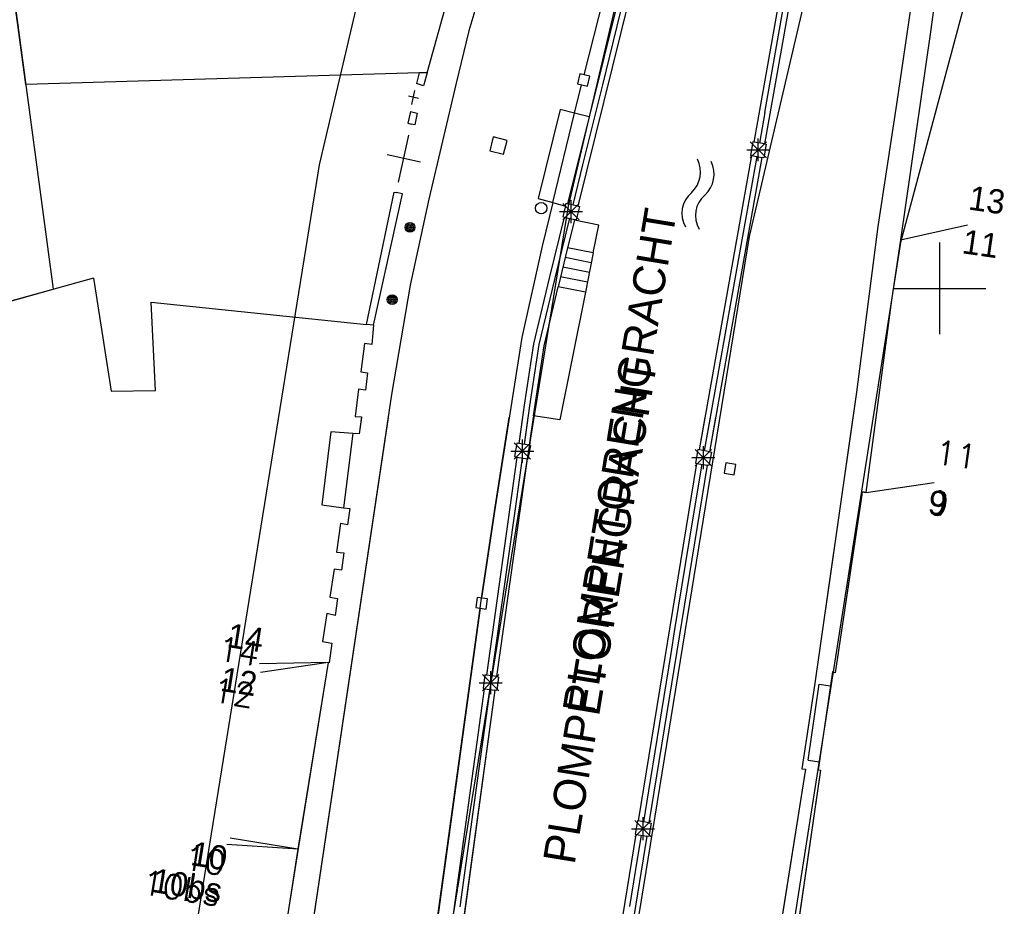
# Model space of a CAD drawing. Header units: millimetres. Extents: x 135944 to 142000, y 454200 to 456692.
# Tile 113 of 153: x 136910 to 136953, y 456423 to 456462. Entities that reach past the tile are written whole.
import ezdxf
from ezdxf.enums import TextEntityAlignment as Align

# ---------------------------------------------------------------- set-up
doc = ezdxf.new("R2010")
doc.units = ezdxf.units.MM
for name, color, linetype in [('TotaalGBKN2013_Bistad', 251, 'Continuous'), ('TotaalGBKN2013X$0$Contouren', 251, 'Continuous'), ('TotaalGBKN2013X$0$GBKN binnenstad 2009$0$OBJECTEN_', 251, 'Continuous'), ('TotaalGBKN2013X$0$GBKN binnenstad 2009$0$OBJECTEN__', 251, 'Continuous'), ('TotaalGBKN2013X$0$Xref', 251, 'Continuous')]:
    doc.layers.add(name, color=color, linetype=linetype)
doc.styles.add('TotaalGBKN2013X$0$GBKN binnenstad 2009$0$Standard', font='txt')
doc.styles.add('TotaalGBKN2013X$0$GBKN binnenstad 2009$0$TXT', font='txt.shx')

# ---------------------------------------------------------------- blocks, each defined once
blk = doc.blocks.new('TotaalGBKN2013X$0$GBKN binnenstad 2009$0$W')
at = {"layer": 'TotaalGBKN2013X$0$GBKN binnenstad 2009$0$OBJECTEN__', "linetype": 'Continuous', "lineweight": 0}
blk.add_lwpolyline([(-0.225, 0.225), (-0.225, -0.225), (0.225, -0.225), (0.225, 0.225), (-0.225, 0.225)], dxfattribs=at)
blk = doc.blocks.new('TotaalGBKN2013X$0$GBKN binnenstad 2009$0$DEC100')
at = {"layer": 'TotaalGBKN2013X$0$GBKN binnenstad 2009$0$OBJECTEN_', "linetype": 'Continuous', "lineweight": 0}
for p, q in [((0, -0.5), (0, 0.5)), ((-0.5, 0), (0.5, 0)), ((-0.354, -0.354), (0.354, 0.354)), ((0.354, -0.354), (-0.354, 0.354))]:
    blk.add_line(p, q, dxfattribs=at)
blk = doc.blocks.new('TotaalGBKN2013X$0$GBKN binnenstad 2009')
at = {"layer": 'TotaalGBKN2013_Bistad'}
for p, q in [((136934482, 456459319), (136939579, 456479274)), ((136934482, 456459319), (136939579, 456479274)), ((136927628, 456459406), (136931129, 456471947)), ((136927628, 456459406), (136931129, 456471947)), ((136938184, 456469620), (136934206, 456453586)), ((136938184, 456469620), (136934206, 456453586)), ((136937742, 456469748), (136934695, 456457489)), ((136937742, 456469748), (136934695, 456457489)), ((136941903, 456456382), (136943929, 456467881)), ((136941903, 456456382), (136943929, 456467881)), ((136910126, 456458901), (136909158, 456466183)), ((136910126, 456458901), (136909158, 456466183)), ((136930752, 456465622), (136929451, 456461234)), ((136930752, 456465622), (136929451, 456461234)), ((136949196, 456465456), (136948111, 456458035)), ((136949196, 456465456), (136948111, 456458035)), ((136949626, 456461295), (136950175, 456465362)), ((136949626, 456461295), (136950175, 456465362)), ((136943744, 456464182), (136942357, 456456302)), ((136943744, 456464182), (136942357, 456456302)), ((136942364, 456457669), (136943420, 456463672)), ((136942364, 456457669), (136943420, 456463672)), ((136936280, 456462940), (136935278, 456458881)), ((136936280, 456462940), (136935278, 456458881)), ((136929451, 456461234), (136928893, 456458954)), ((136929451, 456461234), (136928893, 456458954)), ((136948294, 456452113), (136949626, 456461295)), ((136948294, 456452113), (136949626, 456461295)), ((136927291, 456459396), (136910126, 456458901)), ((136927291, 456459396), (136910126, 456458901)), ((136927291, 456459396), (136927170, 456458940)), ((136927291, 456459396), (136927170, 456458940)), ((136927628, 456459406), (136927291, 456459396)), ((136927628, 456459406), (136927291, 456459396)), ((136927628, 456459406), (136927480, 456458840)), ((136927628, 456459406), (136927480, 456458840)), ((136934301, 456459364), (136934193, 456458928)), ((136934301, 456459364), (136934193, 456458928)), ((136934737, 456459256), (136934301, 456459364)), ((136934737, 456459256), (136934301, 456459364)), ((136934629, 456458820), (136934737, 456459256)), ((136934629, 456458820), (136934737, 456459256)), ((136927480, 456458840), (136927170, 456458940)), ((136927480, 456458840), (136927170, 456458940)), ((136928893, 456458954), (136927712, 456453889)), ((136928893, 456458954), (136927712, 456453889)), ((136934059, 456457647), (136934371, 456458884)), ((136934059, 456457647), (136934371, 456458884)), ((136934193, 456458928), (136934629, 456458820)), ((136934193, 456458928), (136934629, 456458820)), ((136935278, 456458881), (136934416, 456455395)), ((136935278, 456458881), (136934416, 456455395)), ((136927253, 456458282), (136926818, 456458378)), ((136927253, 456458282), (136926818, 456458378)), ((136926968, 456458025), (136927103, 456458635)), ((136926968, 456458025), (136927103, 456458635)), ((136948111, 456458035), (136947299, 456452698)), ((136948111, 456458035), (136947299, 456452698)), ((136926900, 456457720), (136926790, 456457210)), ((136926900, 456457720), (136926790, 456457210)), ((136926900, 456457720), (136927200, 456457640)), ((136926900, 456457720), (136927200, 456457640)), ((136927200, 456457640), (136927090, 456457130)), ((136927200, 456457640), (136927090, 456457130)), ((136933440, 456457800), (136932470, 456453920)), ((136933440, 456457800), (136932470, 456453920)), ((136933116, 456453741), (136934059, 456457647)), ((136933116, 456453741), (136934059, 456457647)), ((136934059, 456457647), (136933440, 456457800)), ((136934059, 456457647), (136933440, 456457800)), ((136934695, 456457489), (136933762, 456453696)), ((136934695, 456457489), (136933762, 456453696)), ((136934695, 456457489), (136934059, 456457647)), ((136934695, 456457489), (136934059, 456457647)), ((136942364, 456457669), (136942130, 456456342)), ((136942364, 456457669), (136942130, 456456342)), ((136926790, 456457210), (136926940, 456457170)), ((136926790, 456457210), (136926940, 456457170)), ((136927090, 456457130), (136926940, 456457170)), ((136927090, 456457130), (136926940, 456457170)), ((136926388, 456454639), (136926834, 456456683)), ((136926388, 456454639), (136926834, 456456683)), ((136930517, 456456607), (136930364, 456456006)), ((136930517, 456456607), (136930364, 456456006)), ((136930517, 456456607), (136930364, 456456006)), ((136930517, 456456607), (136930364, 456456006)), ((136931118, 456456454), (136930517, 456456607)), ((136931118, 456456454), (136930517, 456456607)), ((136931118, 456456454), (136930517, 456456607)), ((136931118, 456456454), (136930517, 456456607)), ((136930965, 456455853), (136931118, 456456454)), ((136930965, 456455853), (136931118, 456456454)), ((136930965, 456455853), (136931118, 456456454)), ((136930965, 456455853), (136931118, 456456454)), ((136941724, 456455692), (136942432, 456456400)), ((136942432, 456455692), (136941724, 456456400)), ((136941724, 456455692), (136942432, 456456400)), ((136942432, 456455692), (136941724, 456456400)), ((136941836, 456456394), (136941733, 456455804)), ((136941836, 456456394), (136941733, 456455804)), ((136941903, 456456382), (136941836, 456456394)), ((136941903, 456456382), (136941836, 456456394)), ((136942357, 456456302), (136941903, 456456382)), ((136942357, 456456302), (136941903, 456456382)), ((136942078, 456455546), (136942078, 456456546)), ((136942078, 456455546), (136942078, 456456546)), ((136942426, 456456290), (136942322, 456455699)), ((136942426, 456456290), (136942322, 456455699)), ((136942357, 456456302), (136942426, 456456290)), ((136942357, 456456302), (136942426, 456456290)), ((136927336, 456455502), (136925886, 456455820)), ((136927336, 456455502), (136925886, 456455820)), ((136930364, 456456006), (136930965, 456455853)), ((136930364, 456456006), (136930965, 456455853)), ((136930364, 456456006), (136930965, 456455853)), ((136930364, 456456006), (136930965, 456455853)), ((136939510, 456442960), (136941799, 456455792)), ((136939510, 456442960), (136941799, 456455792)), ((136941578, 456456046), (136942578, 456456046)), ((136941578, 456456046), (136942578, 456456046)), ((136941733, 456455804), (136941799, 456455792)), ((136941733, 456455804), (136941799, 456455792)), ((136941799, 456455792), (136942253, 456455711)), ((136941799, 456455792), (136942253, 456455711)), ((136934416, 456455395), (136933984, 456453641)), ((136934416, 456455395), (136933984, 456453641)), ((136939963, 456442878), (136942253, 456455711)), ((136939963, 456442878), (136942253, 456455711)), ((136941755, 456454210), (136942026, 456455752)), ((136941755, 456454210), (136942026, 456455752)), ((136942322, 456455699), (136942253, 456455711)), ((136942322, 456455699), (136942253, 456455711)), ((136924986, 456448434), (136926194, 456454193)), ((136924986, 456448434), (136926194, 456454193)), ((136925287, 456448403), (136926559, 456454130)), ((136925287, 456448403), (136926559, 456454130)), ((136926194, 456454193), (136926286, 456454177)), ((136926194, 456454193), (136926286, 456454177)), ((136926559, 456454130), (136926286, 456454177)), ((136926559, 456454130), (136926286, 456454177)), ((136941382, 456452124), (136941755, 456454210)), ((136941382, 456452124), (136941755, 456454210)), ((136927712, 456453889), (136926886, 456450137)), ((136927712, 456453889), (136926886, 456450137)), ((136932470, 456453920), (136933116, 456453741)), ((136932470, 456453920), (136933116, 456453741)), ((136933116, 456453741), (136932657, 456451842)), ((136933116, 456453741), (136932657, 456451842)), ((136933116, 456453741), (136933664, 456453590)), ((136933116, 456453741), (136933664, 456453590)), ((136933558, 456452995), (136934266, 456453703)), ((136934266, 456452995), (136933558, 456453703)), ((136933558, 456452995), (136934266, 456453703)), ((136934266, 456452995), (136933558, 456453703)), ((136933664, 456453590), (136933694, 456453713)), ((136933664, 456453590), (136933694, 456453713)), ((136933694, 456453713), (136933762, 456453696)), ((136933694, 456453713), (136933762, 456453696)), ((136934206, 456453586), (136933762, 456453696)), ((136934206, 456453586), (136933762, 456453696)), ((136933912, 456452849), (136933912, 456453849)), ((136933912, 456452849), (136933912, 456453849)), ((136933412, 456453349), (136934412, 456453349)), ((136933412, 456453349), (136934412, 456453349)), ((136933664, 456453590), (136933551, 456453131)), ((136933664, 456453590), (136933551, 456453131)), ((136934276, 456453569), (136934132, 456452986)), ((136934276, 456453569), (136934132, 456452986)), ((136934206, 456453586), (136934276, 456453569)), ((136934206, 456453586), (136934276, 456453569)), ((136933617, 456453114), (136932959, 456450444)), ((136933617, 456453114), (136932959, 456450444)), ((136933841, 456453059), (136933183, 456450390)), ((136933841, 456453059), (136933183, 456450390)), ((136933551, 456453131), (136933617, 456453114)), ((136933551, 456453131), (136933617, 456453114)), ((136933617, 456453114), (136934064, 456453003)), ((136933617, 456453114), (136934064, 456453003)), ((136934056, 456452972), (136933759, 456451767)), ((136934056, 456452972), (136933759, 456451767)), ((136934064, 456453003), (136934056, 456452972)), ((136934064, 456453003), (136934056, 456452972)), ((136935125, 456452763), (136934056, 456452972)), ((136935125, 456452763), (136934056, 456452972)), ((136934132, 456452986), (136934064, 456453003)), ((136934132, 456452986), (136934064, 456453003)), ((136934881, 456451548), (136935125, 456452763)), ((136934881, 456451548), (136935125, 456452763)), ((136948284, 456452114), (136951211, 456452776)), ((136948284, 456452114), (136951211, 456452776)), ((136947299, 456452698), (136946363, 456445478)), ((136947299, 456452698), (136946363, 456445478)), ((136939736, 456442919), (136941382, 456452124)), ((136939736, 456442919), (136941382, 456452124)), ((136947912, 456449483), (136948294, 456452113)), ((136947912, 456449483), (136948294, 456452113)), ((136950000, 456450000), (136950000, 456452000)), ((136950000, 456450000), (136950000, 456452000)), ((136932657, 456451842), (136931767, 456447863)), ((136932657, 456451842), (136931767, 456447863)), ((136933759, 456451767), (136933344, 456450075)), ((136933759, 456451767), (136933344, 456450075)), ((136934881, 456451548), (136933759, 456451767)), ((136934881, 456451548), (136933759, 456451767)), ((136934881, 456451548), (136934538, 456449842)), ((136934881, 456451548), (136934538, 456449842)), ((136934795, 456451122), (136933655, 456451344)), ((136934795, 456451122), (136933655, 456451344)), ((136934710, 456450695), (136933550, 456450922)), ((136934710, 456450695), (136933550, 456450922)), ((136913073, 456450450), (136908513, 456449186)), ((136913073, 456450450), (136908513, 456449186)), ((136913073, 456450450), (136913850, 456445519)), ((136913073, 456450450), (136913850, 456445519)), ((136932959, 456450444), (136932276, 456447578)), ((136932959, 456450444), (136932276, 456447578)), ((136933183, 456450390), (136932507, 456447554)), ((136933183, 456450390), (136932507, 456447554)), ((136934624, 456450269), (136933446, 456450499)), ((136934624, 456450269), (136933446, 456450499)), ((136926886, 456450137), (136926082, 456445373)), ((136926886, 456450137), (136926082, 456445373)), ((136932731, 456447502), (136933344, 456450075)), ((136932731, 456447502), (136933344, 456450075)), ((136934538, 456449842), (136933344, 456450075)), ((136934538, 456449842), (136933344, 456450075)), ((136934538, 456449842), (136933419, 456444272)), ((136934538, 456449842), (136933419, 456444272)), ((136948000, 456450000), (136950000, 456450000)), ((136948000, 456450000), (136950000, 456450000)), ((136950000, 456450000), (136952000, 456450000)), ((136950000, 456448000), (136950000, 456450000)), ((136950000, 456450000), (136952000, 456450000)), ((136950000, 456448000), (136950000, 456450000)), ((136915789, 456445552), (136915590, 456449406)), ((136915590, 456449406), (136924986, 456448434)), ((136915789, 456445552), (136915590, 456449406)), ((136915590, 456449406), (136924986, 456448434)), ((136946784, 456441103), (136947912, 456449483)), ((136946784, 456441103), (136947912, 456449483)), ((136925287, 456448403), (136924986, 456448434)), ((136925287, 456448403), (136924986, 456448434)), ((136925287, 456448403), (136925214, 456447557)), ((136925287, 456448403), (136925214, 456447557)), ((136931767, 456447863), (136930599, 456440465)), ((136931767, 456447863), (136930599, 456440465)), ((136924900, 456447594), (136924734, 456446359)), ((136924900, 456447594), (136924734, 456446359)), ((136925214, 456447557), (136924900, 456447594)), ((136925214, 456447557), (136924900, 456447594)), ((136932276, 456447578), (136931868, 456444908)), ((136932276, 456447578), (136931868, 456444908)), ((136932507, 456447554), (136932096, 456444875)), ((136932507, 456447554), (136932096, 456444875)), ((136932268, 456444451), (136932731, 456447502)), ((136932268, 456444451), (136932731, 456447502)), ((136924734, 456446359), (136925035, 456446326)), ((136924734, 456446359), (136925035, 456446326)), ((136925035, 456446326), (136924937, 456445563)), ((136925035, 456446326), (136924937, 456445563)), ((136913850, 456445519), (136915789, 456445552)), ((136913850, 456445519), (136915789, 456445552)), ((136924634, 456445611), (136924492, 456444411)), ((136924634, 456445611), (136924492, 456444411)), ((136924937, 456445563), (136924634, 456445611)), ((136924937, 456445563), (136924634, 456445611)), ((136946363, 456445478), (136944527, 456432680)), ((136946363, 456445478), (136944527, 456432680)), ((136926082, 456445373), (136922606, 456422062)), ((136926082, 456445373), (136922606, 456422062)), ((136931868, 456444908), (136931634, 456443238)), ((136931868, 456444908), (136931634, 456443238)), ((136932096, 456444875), (136931861, 456443199)), ((136932096, 456444875), (136931861, 456443199)), ((136924492, 456444411), (136924771, 456444396)), ((136924492, 456444411), (136924771, 456444396)), ((136924771, 456444396), (136924665, 456443652)), ((136924771, 456444396), (136924665, 456443652)), ((136931793, 456444376), (136931634, 456443238)), ((136932026, 456444376), (136931861, 456443199)), ((136932268, 456444451), (136932086, 456443159)), ((136932268, 456444451), (136932086, 456443159)), ((136932257, 456444376), (136932086, 456443159)), ((136933419, 456444272), (136932268, 456444451)), ((136933419, 456444272), (136932268, 456444451)), ((136939510, 456442960), (136939763, 456444376)), ((136939736, 456442919), (136939997, 456444376)), ((136939963, 456442878), (136940230, 456444376)), ((136923432, 456443741), (136923039, 456440569)), ((136923432, 456443741), (136923039, 456440569)), ((136924389, 456443672), (136923432, 456443741)), ((136924389, 456443672), (136923432, 456443741)), ((136924389, 456443672), (136923990, 456440436)), ((136924389, 456443672), (136923990, 456440436)), ((136924389, 456443672), (136923990, 456440436)), ((136924665, 456443652), (136924389, 456443672)), ((136924665, 456443652), (136924389, 456443672)), ((136931787, 456442405), (136931787, 456443405)), ((136931787, 456442405), (136931787, 456443405)), ((136931287, 456442905), (136932287, 456442905)), ((136931287, 456442905), (136932287, 456442905)), ((136931433, 456442551), (136932141, 456443259)), ((136932141, 456442551), (136931433, 456443259)), ((136931433, 456442551), (136932141, 456443259)), ((136932141, 456442551), (136931433, 456443259)), ((136931544, 456443254), (136931442, 456442663)), ((136931544, 456443254), (136931442, 456442663)), ((136931634, 456443238), (136931544, 456443254)), ((136931634, 456443238), (136931544, 456443254)), ((136932086, 456443159), (136931634, 456443238)), ((136932086, 456443159), (136931634, 456443238)), ((136932086, 456443159), (136931634, 456443238)), ((136932135, 456443151), (136932032, 456442559)), ((136932135, 456443151), (136932032, 456442559)), ((136932086, 456443159), (136932135, 456443151)), ((136932086, 456443159), (136932135, 456443151)), ((136939329, 456442269), (136940037, 456442977)), ((136940037, 456442269), (136939329, 456442977)), ((136939329, 456442269), (136940037, 456442977)), ((136940037, 456442269), (136939329, 456442977)), ((136939442, 456442972), (136939337, 456442382)), ((136939442, 456442972), (136939337, 456442382)), ((136939510, 456442960), (136939442, 456442972)), ((136939510, 456442960), (136939442, 456442972)), ((136939963, 456442878), (136939510, 456442960)), ((136939963, 456442878), (136939510, 456442960)), ((136939963, 456442878), (136939510, 456442960)), ((136939683, 456442123), (136939683, 456443123)), ((136939683, 456442123), (136939683, 456443123)), ((136931551, 456442644), (136930218, 456433134)), ((136931551, 456442644), (136930218, 456433134)), ((136931551, 456442644), (136930218, 456433134)), ((136930670, 456433076), (136932004, 456442564)), ((136930670, 456433076), (136932004, 456442564)), ((136930670, 456433076), (136932004, 456442564)), ((136931442, 456442663), (136931551, 456442644)), ((136931442, 456442663), (136931551, 456442644)), ((136931778, 456442604), (136931466, 456440388)), ((136931778, 456442604), (136931466, 456440388)), ((136931778, 456442604), (136931466, 456440388)), ((136931551, 456442644), (136932004, 456442564)), ((136931551, 456442644), (136932004, 456442564)), ((136931551, 456442644), (136932004, 456442564)), ((136932032, 456442559), (136932004, 456442564)), ((136932032, 456442559), (136932004, 456442564)), ((136939183, 456442623), (136940183, 456442623)), ((136939183, 456442623), (136940183, 456442623)), ((136940032, 456442866), (136939926, 456442275)), ((136940032, 456442866), (136939926, 456442275)), ((136939963, 456442878), (136940032, 456442866)), ((136939963, 456442878), (136940032, 456442866)), ((136936854, 456426777), (136939401, 456442370)), ((136936854, 456426777), (136939401, 456442370)), ((136936854, 456426777), (136939401, 456442370)), ((136939852, 456442288), (136937308, 456426700)), ((136939852, 456442288), (136937308, 456426700)), ((136939852, 456442288), (136937308, 456426700)), ((136939228, 456439903), (136939627, 456442329)), ((136939228, 456439903), (136939627, 456442329)), ((136939228, 456439903), (136939627, 456442329)), ((136939337, 456442382), (136939401, 456442370)), ((136939337, 456442382), (136939401, 456442370)), ((136939401, 456442370), (136939852, 456442288)), ((136939401, 456442370), (136939852, 456442288)), ((136939401, 456442370), (136939852, 456442288)), ((136939926, 456442275), (136939852, 456442288)), ((136939926, 456442275), (136939852, 456442288)), ((136940657, 456442388), (136940585, 456441944)), ((136940657, 456442388), (136940585, 456441944)), ((136941101, 456442316), (136940657, 456442388)), ((136941101, 456442316), (136940657, 456442388)), ((136941029, 456441872), (136941101, 456442316)), ((136941029, 456441872), (136941101, 456442316)), ((136940585, 456441944), (136941029, 456441872)), ((136940585, 456441944), (136941029, 456441872)), ((136946784, 456441103), (136949752, 456441543)), ((136946784, 456441103), (136949752, 456441543)), ((136946784, 456441103), (136949752, 456441543)), ((136946613, 456441132), (136945427, 456433241)), ((136946613, 456441132), (136945427, 456433241)), ((136946784, 456441103), (136946613, 456441132)), ((136946784, 456441103), (136946613, 456441132)), ((136923039, 456440569), (136923990, 456440436)), ((136923039, 456440569), (136923990, 456440436)), ((136923990, 456440436), (136924254, 456440399)), ((136923990, 456440436), (136924254, 456440399)), ((136924254, 456440399), (136924165, 456439696)), ((136924254, 456440399), (136924165, 456439696)), ((136930599, 456440465), (136930009, 456436498)), ((136930599, 456440465), (136930009, 456436498)), ((136931466, 456440388), (136930617, 456434339)), ((136931466, 456440388), (136930617, 456434339)), ((136931466, 456440388), (136930617, 456434339)), ((136938443, 456435131), (136939228, 456439903)), ((136938443, 456435131), (136939228, 456439903)), ((136923849, 456439745), (136923678, 456438499)), ((136923849, 456439745), (136923678, 456438499)), ((136924165, 456439696), (136923849, 456439745)), ((136924165, 456439696), (136923849, 456439745)), ((136923678, 456438499), (136923994, 456438466)), ((136923678, 456438499), (136923994, 456438466)), ((136923994, 456438466), (136923894, 456437714)), ((136923994, 456438466), (136923894, 456437714)), ((136923570, 456437752), (136923388, 456436532)), ((136923570, 456437752), (136923388, 456436532)), ((136923894, 456437714), (136923570, 456437752)), ((136923894, 456437714), (136923570, 456437752)), ((136923388, 456436532), (136923719, 456436473)), ((136923388, 456436532), (136923719, 456436473)), ((136923719, 456436473), (136923626, 456435740)), ((136923719, 456436473), (136923626, 456435740)), ((136929821, 456436525), (136929759, 456436079)), ((136929821, 456436525), (136929759, 456436079)), ((136930267, 456436463), (136929821, 456436525)), ((136930267, 456436463), (136929821, 456436525)), ((136930205, 456436017), (136930267, 456436463)), ((136930205, 456436017), (136930267, 456436463)), ((136929944, 456436052), (136927317, 456416935)), ((136929944, 456436052), (136927317, 456416935)), ((136929759, 456436079), (136930205, 456436017)), ((136929759, 456436079), (136930205, 456436017)), ((136923251, 456435822), (136923072, 456434602)), ((136923251, 456435822), (136923072, 456434602)), ((136923626, 456435740), (136923251, 456435822)), ((136923626, 456435740), (136923251, 456435822)), ((136938273, 456434083), (136938443, 456435131)), ((136938273, 456434083), (136938443, 456435131)), ((136923072, 456434602), (136923470, 456434535)), ((136923072, 456434602), (136923470, 456434535)), ((136923470, 456434535), (136923358, 456433678)), ((136923470, 456434535), (136923358, 456433678)), ((136930617, 456434339), (136930444, 456433105)), ((136930617, 456434339), (136930444, 456433105)), ((136930617, 456434339), (136930444, 456433105)), ((136937375, 456428546), (136938273, 456434083)), ((136937375, 456428546), (136938273, 456434083)), ((136937375, 456428546), (136938273, 456434083)), ((136923316, 456433682), (136920317, 456433628)), ((136923316, 456433682), (136920317, 456433628)), ((136923316, 456433682), (136920364, 456433245)), ((136923316, 456433682), (136921998, 456425538)), ((136923316, 456433682), (136921998, 456425538)), ((136923316, 456433682), (136922004, 456425573)), ((136923358, 456433678), (136923316, 456433682)), ((136923358, 456433678), (136923316, 456433682)), ((136930053, 456432451), (136930761, 456433159)), ((136930761, 456432451), (136930053, 456433159)), ((136930053, 456432451), (136930761, 456433159)), ((136930761, 456432451), (136930053, 456433159)), ((136930149, 456433143), (136930073, 456432548)), ((136930149, 456433143), (136930073, 456432548)), ((136930218, 456433134), (136930149, 456433143)), ((136930218, 456433134), (136930149, 456433143)), ((136930670, 456433076), (136930218, 456433134)), ((136930670, 456433076), (136930218, 456433134)), ((136930670, 456433076), (136930218, 456433134)), ((136930407, 456432305), (136930407, 456433305)), ((136930407, 456432305), (136930407, 456433305)), ((136930744, 456433066), (136930667, 456432470)), ((136930744, 456433066), (136930667, 456432470)), ((136930670, 456433076), (136930744, 456433066)), ((136930670, 456433076), (136930744, 456433066)), ((136945322, 456433272), (136944692, 456429003)), ((136945322, 456433272), (136944692, 456429003)), ((136945427, 456433241), (136945322, 456433272)), ((136945427, 456433241), (136945322, 456433272)), ((136929907, 456432805), (136930907, 456432805)), ((136929907, 456432805), (136930907, 456432805)), ((136944527, 456432680), (136943979, 456429053)), ((136944527, 456432680), (136943979, 456429053)), ((136944250, 456429423), (136944739, 456432737)), ((136944739, 456432737), (136945233, 456432664)), ((136927804, 456415685), (136930137, 456432540)), ((136927804, 456415685), (136930137, 456432540)), ((136927804, 456415685), (136930137, 456432540)), ((136930591, 456432480), (136929140, 456421903)), ((136930591, 456432480), (136929140, 456421903)), ((136930365, 456432510), (136929891, 456429062)), ((136930365, 456432510), (136929891, 456429062)), ((136930365, 456432510), (136929891, 456429062)), ((136930073, 456432548), (136930137, 456432540)), ((136930073, 456432548), (136930137, 456432540)), ((136930137, 456432540), (136930591, 456432480)), ((136930137, 456432540), (136930591, 456432480)), ((136930137, 456432540), (136930591, 456432480)), ((136930667, 456432470), (136930591, 456432480)), ((136930667, 456432470), (136930591, 456432480)), ((136944250, 456429423), (136944744, 456429350)), ((136929891, 456429062), (136929062, 456423026)), ((136929891, 456429062), (136929062, 456423026)), ((136929891, 456429062), (136929062, 456423026)), ((136944143, 456429028), (136940728, 456407561)), ((136944143, 456429028), (136940728, 456407561)), ((136944797, 456428992), (136943640, 456421092)), ((136944797, 456428992), (136943640, 456421092)), ((136943979, 456429053), (136944143, 456429028)), ((136943979, 456429053), (136944143, 456429028)), ((136944692, 456429003), (136944797, 456428992)), ((136944692, 456429003), (136944797, 456428992)), ((136937081, 456426739), (136937375, 456428546)), ((136937081, 456426739), (136937375, 456428546)), ((136937081, 456426739), (136937375, 456428546)), ((136936699, 456426083), (136937407, 456426791)), ((136937407, 456426083), (136936699, 456426791)), ((136936699, 456426083), (136937407, 456426791)), ((136937407, 456426083), (136936699, 456426791)), ((136936809, 456426785), (136936709, 456426194)), ((136936809, 456426785), (136936709, 456426194)), ((136936854, 456426777), (136936809, 456426785)), ((136936854, 456426777), (136936809, 456426785)), ((136937308, 456426700), (136936854, 456426777)), ((136937308, 456426700), (136936854, 456426777)), ((136937308, 456426700), (136936854, 456426777)), ((136937053, 456425937), (136937053, 456426937)), ((136937053, 456425937), (136937053, 456426937)), ((136937400, 456426684), (136937299, 456426092)), ((136937400, 456426684), (136937299, 456426092)), ((136937308, 456426700), (136937400, 456426684)), ((136937308, 456426700), (136937400, 456426684)), ((136934898, 456414759), (136936758, 456426186)), ((136934898, 456414759), (136936758, 456426186)), ((136934898, 456414759), (136936758, 456426186)), ((136936553, 456426437), (136937553, 456426437)), ((136936553, 456426437), (136937553, 456426437)), ((136936709, 456426194), (136936758, 456426186)), ((136936709, 456426194), (136936758, 456426186)), ((136936758, 456426186), (136937211, 456426107)), ((136936758, 456426186), (136937211, 456426107)), ((136936758, 456426186), (136937211, 456426107)), ((136936831, 456425197), (136936985, 456426146)), ((136936831, 456425197), (136936985, 456426146)), ((136921998, 456425538), (136918887, 456425751)), ((136921998, 456425538), (136919037, 456426018)), ((136921998, 456425538), (136919037, 456426018)), ((136937211, 456426107), (136935353, 456414684)), ((136937211, 456426107), (136935353, 456414684)), ((136937211, 456426107), (136935353, 456414684)), ((136937299, 456426092), (136937211, 456426107)), ((136937299, 456426092), (136937211, 456426107)), ((136921998, 456425538), (136921119, 456419975)), ((136921998, 456425538), (136921119, 456419975)), ((136936481, 456423046), (136936831, 456425197)), ((136936481, 456423046), (136936831, 456425197))]:
    blk.add_line(p, q, dxfattribs=at)
for points in [[(136925933, 456444376), (136922606, 456422062), (136921418, 456413901), (136920218, 456404755), (136919588, 456400286), (136919168, 456397155)], [(136923962, 456396560), (136924870, 456402175), (136926020, 456408521), (136927317, 456416935), (136929944, 456436052), (136930009, 456436498), (136930599, 456440465), (136931216, 456444376)], [(136924768, 456444376), (136924665, 456443652), (136924389, 456443672)], [(136933440, 456444376), (136933419, 456444272), (136932750, 456444376)], [(136946205, 456444376), (136944527, 456432680), (136943979, 456429053), (136944143, 456429028), (136940728, 456407561)], [(136946592, 456440994), (136946613, 456441132), (136946784, 456441103), (136947225, 456444376)], [(136924389, 456443672), (136923432, 456443741), (136923039, 456440569), (136923990, 456440436)], [(136931634, 456443238), (136931544, 456443254), (136931442, 456442663), (136931551, 456442644)], [(136932086, 456443159), (136932135, 456443151), (136932032, 456442559), (136932004, 456442564)], [(136939510, 456442960), (136939442, 456442972), (136939337, 456442382), (136939401, 456442370)], [(136939963, 456442878), (136940032, 456442866), (136939926, 456442275), (136939852, 456442288)], [(136946592, 456440994), (136945427, 456433241), (136945322, 456433272), (136944692, 456429003), (136944797, 456428992), (136943640, 456421092), (136943826, 456421066)], [(136923990, 456440436), (136924254, 456440399), (136924165, 456439696), (136923849, 456439745), (136923678, 456438499), (136923994, 456438466), (136923894, 456437714), (136923570, 456437752), (136923388, 456436532), (136923719, 456436473), (136923626, 456435740), (136923251, 456435822), (136923072, 456434602), (136923470, 456434535), (136923358, 456433678), (136923316, 456433682)], [(136938273, 456434083), (136938443, 456435131), (136939228, 456439903)], [(136930218, 456433134), (136930149, 456433143), (136930073, 456432548), (136930137, 456432540)], [(136930670, 456433076), (136930744, 456433066), (136930667, 456432470), (136930591, 456432480)], [(136930591, 456432480), (136929140, 456421903), (136928258, 456415616)], [(136936854, 456426777), (136936809, 456426785), (136936709, 456426194), (136936758, 456426186)], [(136937308, 456426700), (136937400, 456426684), (136937299, 456426092), (136937211, 456426107)], [(136936481, 456423046), (136936831, 456425197), (136936985, 456426146)], [(136922004, 456425573), (136921119, 456419975), (136921012, 456419211)]]:
    blk.add_lwpolyline(points, dxfattribs=at)
for centre, radius in [((136932610, 456453500), 250), ((136932610, 456453500), 250), ((136926883, 456452662), 215), ((136926883, 456452662), 215), ((136926883, 456452662), 155), ((136926883, 456452662), 155), ((136926883, 456452662), 95), ((136926883, 456452662), 95), ((136926883, 456452662), 35), ((136926883, 456452662), 35), ((136926107, 456449513), 215), ((136926107, 456449513), 215), ((136926107, 456449513), 155), ((136926107, 456449513), 155), ((136926107, 456449513), 95), ((136926107, 456449513), 95), ((136926107, 456449513), 35), ((136926107, 456449513), 35)]:
    blk.add_circle(centre, radius, dxfattribs=at)
for centre, radius, start, end in [((136938317.9, 456455084.5), 1239.8, 312.81734, 26.57139), ((136938317.9, 456455084.5), 1239.8, 312.81734, 26.57139), ((136938909.2, 456454979.6), 1239.8, 312.81734, 26.57139), ((136938909.2, 456454979.6), 1239.8, 312.81734, 26.57139), ((136939919.1, 456453278.6), 1174.3, 130.23492, 210.06738), ((136939919.1, 456453278.6), 1174.3, 130.23492, 210.06738), ((136940510.4, 456453173.7), 1174.3, 130.23492, 210.06738), ((136940510.4, 456453173.7), 1174.3, 130.23492, 210.06738)]:
    blk.add_arc(centre, radius, start, end, dxfattribs=at)
at = {"layer": 'TotaalGBKN2013_Bistad', "xscale": 1000, "yscale": 1000, "zscale": 1000}
for p in [(136931787, 456442905), (136939683, 456442623), (136930407, 456432805), (136937053, 456426437)]:
    blk.add_blockref('TotaalGBKN2013X$0$GBKN binnenstad 2009$0$DEC100', p, dxfattribs=at)
at = {"layer": 'TotaalGBKN2013_Bistad', "zscale": 1000}
for p, xscale, yscale, rotation in [((136940843, 456442130), 999.9982575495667, 999.9982575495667, 80.74813054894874), ((136930012, 456436270), 1000.000459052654, 1000.000459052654, 82.00731723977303)]:
    blk.add_blockref('TotaalGBKN2013X$0$GBKN binnenstad 2009$0$W', p, dxfattribs=dict(at, xscale=xscale, yscale=yscale, rotation=rotation))
at = {"layer": 'TotaalGBKN2013_Bistad'}
for s, rotation, style, p in [('13', 351.7769, 'TotaalGBKN2013X$0$GBKN binnenstad 2009$0$Standard', (136951283.4, 456453968.6)), ('13', 351.7769, 'TotaalGBKN2013X$0$GBKN binnenstad 2009$0$Standard', (136951283.4, 456453968.6)), ('11', 351.7769, 'TotaalGBKN2013X$0$GBKN binnenstad 2009$0$Standard', (136951002.4, 456452061.6)), ('11', 351.7769, 'TotaalGBKN2013X$0$GBKN binnenstad 2009$0$Standard', (136951002.4, 456452061.6)), ('11', 351.7769, 'TotaalGBKN2013X$0$GBKN binnenstad 2009$0$TXT', (136949817.4, 456442884.6)), ('9', 351.7768, 'TotaalGBKN2013X$0$GBKN binnenstad 2009$0$TXT', (136949512.4, 456440699.6)), ('9', 351.7768, 'TotaalGBKN2013X$0$GBKN binnenstad 2009$0$Standard', (136949512.4, 456440699.6)), ('9', 351.7768, 'TotaalGBKN2013X$0$GBKN binnenstad 2009$0$Standard', (136949512.4, 456440699.6))]:
    blk.add_text(s, height=1054, rotation=rotation, dxfattribs=dict(at, style=style)).set_placement(p, align=Align.MIDDLE_LEFT)
at = {"layer": 'TotaalGBKN2013_Bistad', "style": 'TotaalGBKN2013X$0$GBKN binnenstad 2009$0$Standard'}
for p in [(136936718.7, 456442364.5), (136935869.1, 456435817.5)]:
    blk.add_text('PLOMPETORENGRACHT', height=1400, rotation=80.65678, dxfattribs=at).set_placement(p, align=Align.CENTER)
at = {"layer": 'TotaalGBKN2013_Bistad'}
for s, rotation, style, p in [('14', 351.0417, 'TotaalGBKN2013X$0$GBKN binnenstad 2009$0$Standard', (136920489, 456434644)), ('14', 351.0417, 'TotaalGBKN2013X$0$GBKN binnenstad 2009$0$Standard', (136920489, 456434644)), ('14', 351.0417, 'TotaalGBKN2013X$0$GBKN binnenstad 2009$0$TXT', (136920308, 456434034)), ('12', 351.0527, 'TotaalGBKN2013X$0$GBKN binnenstad 2009$0$Standard', (136920196.7, 456432732.4)), ('12', 351.0527, 'TotaalGBKN2013X$0$GBKN binnenstad 2009$0$Standard', (136920196.7, 456432732.4)), ('12', 351.0527, 'TotaalGBKN2013X$0$GBKN binnenstad 2009$0$TXT', (136920086.7, 456432229.4)), ('10', 350.8114, 'TotaalGBKN2013X$0$GBKN binnenstad 2009$0$Standard', (136918899.8, 456425129.3)), ('10', 350.8114, 'TotaalGBKN2013X$0$GBKN binnenstad 2009$0$Standard', (136918899.8, 456425129.3)), ('10', 350.8114, 'TotaalGBKN2013X$0$GBKN binnenstad 2009$0$TXT', (136918829.8, 456424915.3)), ('10bs', 350.8114, 'TotaalGBKN2013X$0$GBKN binnenstad 2009$0$TXT', (136918604.3, 456423574.9)), ('10bs', 350.8114, 'TotaalGBKN2013X$0$GBKN binnenstad 2009$0$Standard', (136918673.3, 456423716.9)), ('10bs', 350.8114, 'TotaalGBKN2013X$0$GBKN binnenstad 2009$0$Standard', (136918673.3, 456423716.9))]:
    blk.add_text(s, height=1054, rotation=rotation, dxfattribs=dict(at, style=style)).set_placement(p, align=Align.MIDDLE_RIGHT)

msp = doc.modelspace()

# ---------------------------------------------------------------- linework, layer by layer
at = {"layer": 'TotaalGBKN2013X$0$Contouren'}
for p, q in [((136922.935, 456455.392), (136932.097, 456494.39)), ((136942.917, 456492.41), (136933.785, 456453.583)), ((136950.786, 456490.971), (136941.676, 456452.268)), ((136952.183, 456466.543), (136948.28, 456452.01)), ((136909.158, 456466.184), (136911.316, 456449.963)), ((136912.894, 456393.269), (136922.935, 456455.392)), ((136933.785, 456453.583), (136923.861, 456392.425)), ((136941.676, 456452.268), (136931.838, 456391.812)), ((136948.28, 456452.01), (136938.823, 456391.609)), ((136899.951, 456446.811), (136911.316, 456449.963))]:
    msp.add_line(p, q, dxfattribs=at)

# ---------------------------------------------------------------- block references
at = {"layer": 'TotaalGBKN2013X$0$Xref', "xscale": 0.0009999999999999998, "yscale": 0.0009999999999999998, "zscale": 0.0009999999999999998}
msp.add_blockref('TotaalGBKN2013X$0$GBKN binnenstad 2009', (0, 0), dxfattribs=at)

doc.saveas('drawing.dxf')
